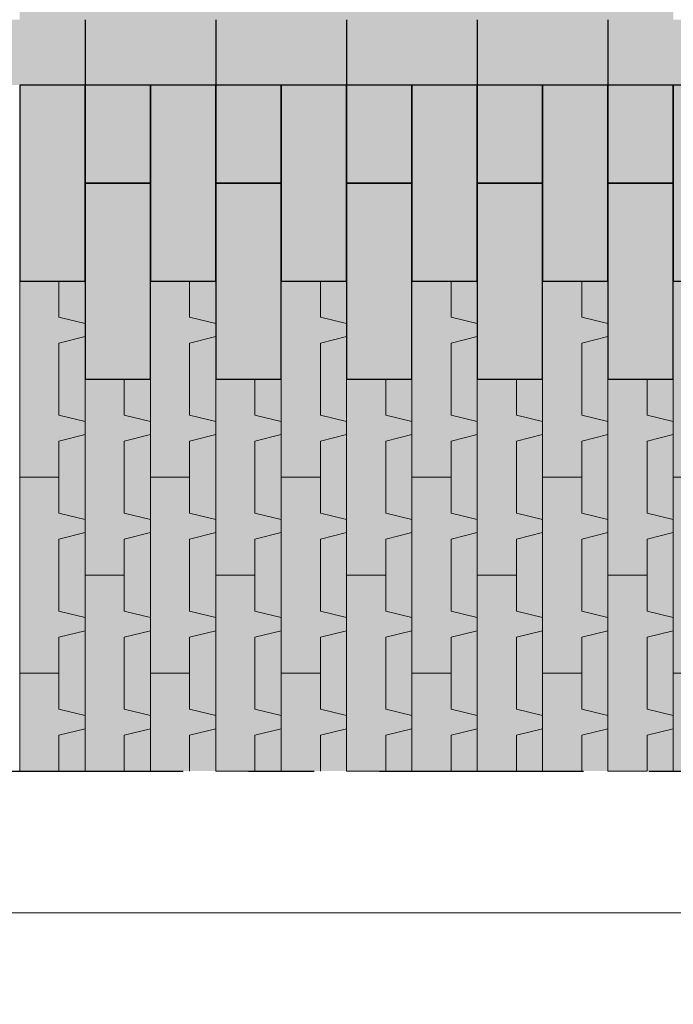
# Model space of a CAD drawing. Header units: metres. Extents: x 104013 to 108981, y 427946 to 428479.
# Tile 109 of 256: x 108739.38 to 108740.38, y 428274.96 to 428276.47. Entities that reach past the tile are written whole.
import ezdxf

# ---------------------------------------------------------------- set-up
doc = ezdxf.new("R2010")
doc.units = ezdxf.units.M
doc.linetypes.add('CENTER', pattern=[2, 1.25, -0.25, 0.25, -0.25])
doc.linetypes.add('XX-AFBREEK', pattern=[7, 4, -1, 1, -1])
doc.layers.get('DefPoints').update_dxf_attribs({"color": 211, "lineweight": 18})
doc.layers.add('N-WE-GR-GRAS_GAZON-V', color=7, linetype='Continuous', lineweight=18, true_color=0xdbffb8)
for name, color, linetype, lineweight in [('N-WE-VH-KANTVERHARDING-M', 7, 'Continuous', 18), ('N-WE-VH-VERHARDING-GD', 7, 'Continuous', 25), ('N-WE-VH-VERHARDING_GRASBETONSTEEN-AD-50', 72, 'Continuous', 18), ('X-XX-AL-AFBREEKLIJN-GD', 7, 'XX-AFBREEK', 25)]:
    doc.layers.add(name, color=color, linetype=linetype, lineweight=lineweight)
doc.layers.add('N-WE-VH-VERHARDING-AP_VOETPAD', color=7, linetype='Continuous', true_color=0xdbdbdb)
doc.styles.add('NLCS-ISO-M50-T25', font='NLCS-ISO.ttf', dxfattribs={"height": 0.125})
doc.dimstyles.new('NLCS-M50-T25-PIJL_l2_h1', dxfattribs={"dimscale": 0.05, "dimtxt": 2.5, "dimasz": 2.5, "dimexe": 2, "dimexo": 2, "dimgap": 0.7, "dimtad": 1, "dimzin": 0, "dimdsep": 46, "dimtxsty": 'NLCS-ISO-M50-T25', "dimcen": 2.5, "dimdle": 2, "dimclrd": 256, "dimclre": 256, "dimclrt": 256, "dimadec": 1, "dimazin": 0, "dimtfac": 1, "dimtofl": 0, "dimtmove": 1, "dimatfit": 0, "dimfxl": 2, "dimfxlon": 1, "dimtfillclr": 256, "dimtolj": 1, "dimtzin": 0, "dimlwd": 18, "dimlwe": 18, "dimarcsym": 0})

# ---------------------------------------------------------------- blocks, each defined once
blk = doc.blocks.new('*D908')
at = {"layer": 'DefPoints', "color": 0, "transparency": 16777216}
for p in [(108742.8798, 428275.7522), (108738.18, 428275.6283), (108742.8798, 428274.5163)]:
    blk.add_point(p, dxfattribs=at)
at = {"layer": 'N-WE-VH-KANTVERHARDING-M', "lineweight": 18, "transparency": 16777216}
for p, q in [((108738.18, 428274.6163), (108738.18, 428274.4163)), ((108742.8798, 428274.6163), (108742.8798, 428274.4163)), ((108738.305, 428274.5163), (108742.7548, 428274.5163))]:
    blk.add_line(p, q, dxfattribs=at)
at = {"layer": 'N-WE-VH-KANTVERHARDING-M', "transparency": 16777216}
for points in [[(108738.305, 428274.5371), (108738.305, 428274.4954), (108738.18, 428274.5163)], [(108742.7548, 428274.5371), (108742.7548, 428274.4954), (108742.8798, 428274.5163)]]:
    blk.add_solid(points, dxfattribs=at)
at = {"layer": 'N-WE-VH-KANTVERHARDING-M', "transparency": 16777216, "insert": (108740.5299, 428274.6138), "char_height": 0.125, "attachment_point": 5, "style": 'NLCS-ISO-M50-T25'}
blk.add_mtext('\\A1;4.70', dxfattribs=at)
blk = doc.blocks.new('*D912')
at = {"layer": 'DefPoints', "color": 0, "transparency": 16777216}
for p in [(108743.6286, 428275.6965), (108738.18, 428275.1465), (108743.6286, 428273.9344)]:
    blk.add_point(p, dxfattribs=at)
at = {"layer": 'N-WE-VH-KANTVERHARDING-M', "lineweight": 18, "transparency": 16777216}
for p, q in [((108738.18, 428274.0344), (108738.18, 428273.8344)), ((108743.6286, 428274.0344), (108743.6286, 428273.8344)), ((108738.305, 428273.9344), (108743.5036, 428273.9344))]:
    blk.add_line(p, q, dxfattribs=at)
at = {"layer": 'N-WE-VH-KANTVERHARDING-M', "transparency": 16777216}
for points in [[(108738.305, 428273.9552), (108738.305, 428273.9136), (108738.18, 428273.9344)], [(108743.5036, 428273.9552), (108743.5036, 428273.9136), (108743.6286, 428273.9344)]]:
    blk.add_solid(points, dxfattribs=at)
at = {"layer": 'N-WE-VH-KANTVERHARDING-M', "transparency": 16777216, "insert": (108740.9043, 428274.0319), "char_height": 0.125, "attachment_point": 5, "style": 'NLCS-ISO-M50-T25'}
blk.add_mtext('\\A1;5.45', dxfattribs=at)
blk = doc.blocks.new('*D902')
at = {"layer": 'DefPoints', "color": 0, "transparency": 16777216}
for p in [(108738.48, 428275.8731), (108742.8798, 428275.7471), (108742.8798, 428275.1037)]:
    blk.add_point(p, dxfattribs=at)
at = {"layer": 'N-WE-VH-KANTVERHARDING-M', "lineweight": 18, "transparency": 16777216}
for p, q in [((108738.48, 428275.2037), (108738.48, 428275.0037)), ((108742.8798, 428275.2037), (108742.8798, 428275.0037)), ((108738.605, 428275.1037), (108742.7548, 428275.1037))]:
    blk.add_line(p, q, dxfattribs=at)
at = {"layer": 'N-WE-VH-KANTVERHARDING-M', "transparency": 16777216}
for points in [[(108738.605, 428275.1245), (108738.605, 428275.0829), (108738.48, 428275.1037)], [(108742.7548, 428275.1245), (108742.7548, 428275.0829), (108742.8798, 428275.1037)]]:
    blk.add_solid(points, dxfattribs=at)
at = {"layer": 'N-WE-VH-KANTVERHARDING-M', "transparency": 16777216, "insert": (108740.6799, 428275.2012), "char_height": 0.125, "attachment_point": 5, "style": 'NLCS-ISO-M50-T25'}
blk.add_mtext('\\A1;4.40', dxfattribs=at)
blk = doc.blocks.new('*D897')
at = {"layer": 'DefPoints', "color": 0, "transparency": 16777216}
for p in [(108726.7306, 428275.5388), (108743.6294, 428275.5388), (108743.6294, 428273.4424)]:
    blk.add_point(p, dxfattribs=at)
at = {"layer": 'N-WE-VH-KANTVERHARDING-M', "lineweight": 18, "transparency": 16777216}
for p, q in [((108726.7306, 428273.5424), (108726.7306, 428273.3424)), ((108743.6294, 428273.5424), (108743.6294, 428273.3424)), ((108726.8556, 428273.4424), (108743.5044, 428273.4424))]:
    blk.add_line(p, q, dxfattribs=at)
at = {"layer": 'N-WE-VH-KANTVERHARDING-M', "transparency": 16777216}
for points in [[(108726.8556, 428273.4632), (108726.8556, 428273.4216), (108726.7306, 428273.4424)], [(108743.5044, 428273.4632), (108743.5044, 428273.4216), (108743.6294, 428273.4424)]]:
    blk.add_solid(points, dxfattribs=at)
at = {"layer": 'N-WE-VH-KANTVERHARDING-M', "transparency": 16777216, "insert": (108735.18, 428273.5399), "char_height": 0.125, "attachment_point": 5, "style": 'NLCS-ISO-M50-T25'}
blk.add_mtext('\\A1;16.90', dxfattribs=at)

msp = doc.modelspace()

# ---------------------------------------------------------------- hatches: boundary and pattern name
at = {"layer": 'N-WE-GR-GRAS_GAZON-V'}
h = msp.add_hatch(color=256, dxfattribs=at)
h.dxf.hatch_style = 1
h.paths.add_polyline_path([(108739.481, 428276.0707), (108739.441, 428276.0707), (108739.441, 428276.0157), (108739.481, 428276.0057)])
h.paths.add_polyline_path([(108739.481, 428275.9207), (108739.481, 428275.9857), (108739.441, 428275.9757), (108739.441, 428275.8657), (108739.481, 428275.8557)])
h.paths.add_polyline_path([(108739.481, 428275.8357), (108739.441, 428275.8257), (108739.441, 428275.7707), (108739.441, 428275.7157), (108739.481, 428275.7057)])
h.paths.add_polyline_path([(108739.481, 428275.6207), (108739.481, 428275.6857), (108739.441, 428275.6757), (108739.441, 428275.5657), (108739.481, 428275.5557)])
h.paths.add_polyline_path([(108739.481, 428275.5357), (108739.441, 428275.5257), (108739.441, 428275.4707), (108739.441, 428275.4157), (108739.481, 428275.4057)])
h.paths.add_polyline_path([(108739.481, 428275.3857), (108739.441, 428275.3757), (108739.441, 428275.3207), (108739.481, 428275.3207)])
h.paths.add_polyline_path([(108739.581, 428275.3857), (108739.541, 428275.3757), (108739.541, 428275.3207), (108739.581, 428275.3207)])
h.paths.add_polyline_path([(108739.581, 428275.4707), (108739.581, 428275.5357), (108739.541, 428275.5257), (108739.541, 428275.4157), (108739.581, 428275.4057)])
h.paths.add_polyline_path([(108739.581, 428275.6857), (108739.541, 428275.6757), (108739.541, 428275.6207), (108739.541, 428275.5657), (108739.581, 428275.5557)])
h.paths.add_polyline_path([(108739.581, 428275.7707), (108739.581, 428275.8357), (108739.541, 428275.8257), (108739.541, 428275.7157), (108739.581, 428275.7057)])
h.paths.add_polyline_path([(108739.581, 428275.9207), (108739.541, 428275.9207), (108739.541, 428275.8657), (108739.581, 428275.8557)])
h = msp.add_hatch(color=256, dxfattribs=at)
h.dxf.hatch_style = 1
h.paths.add_polyline_path([(108739.681, 428276.0707), (108739.641, 428276.0707), (108739.641, 428276.0157), (108739.681, 428276.0057)])
h.paths.add_polyline_path([(108739.681, 428275.9207), (108739.681, 428275.9857), (108739.641, 428275.9757), (108739.641, 428275.8657), (108739.681, 428275.8557)])
h.paths.add_polyline_path([(108739.681, 428275.8357), (108739.641, 428275.8257), (108739.641, 428275.7707), (108739.641, 428275.7157), (108739.681, 428275.7057)])
h.paths.add_polyline_path([(108739.681, 428275.6207), (108739.681, 428275.6857), (108739.641, 428275.6757), (108739.641, 428275.5657), (108739.681, 428275.5557)])
h.paths.add_polyline_path([(108739.681, 428275.5357), (108739.641, 428275.5257), (108739.641, 428275.4707), (108739.641, 428275.4157), (108739.681, 428275.4057)])
h.paths.add_polyline_path([(108739.681, 428275.3857), (108739.641, 428275.3757), (108739.641, 428275.3207), (108739.681, 428275.3207)])
h.paths.add_polyline_path([(108739.781, 428275.3857), (108739.741, 428275.3757), (108739.741, 428275.3207), (108739.781, 428275.3207)])
h.paths.add_polyline_path([(108739.781, 428275.4707), (108739.781, 428275.5357), (108739.741, 428275.5257), (108739.741, 428275.4157), (108739.781, 428275.4057)])
h.paths.add_polyline_path([(108739.781, 428275.6857), (108739.741, 428275.6757), (108739.741, 428275.6207), (108739.741, 428275.5657), (108739.781, 428275.5557)])
h.paths.add_polyline_path([(108739.781, 428275.7707), (108739.781, 428275.8357), (108739.741, 428275.8257), (108739.741, 428275.7157), (108739.781, 428275.7057)])
h.paths.add_polyline_path([(108739.781, 428275.9207), (108739.741, 428275.9207), (108739.741, 428275.8657), (108739.781, 428275.8557)])
h = msp.add_hatch(color=256, dxfattribs=at)
h.dxf.hatch_style = 1
h.paths.add_polyline_path([(108739.881, 428276.0707), (108739.841, 428276.0707), (108739.841, 428276.0157), (108739.881, 428276.0057)])
h.paths.add_polyline_path([(108739.881, 428275.9207), (108739.881, 428275.9857), (108739.841, 428275.9757), (108739.841, 428275.8657), (108739.881, 428275.8557)])
h.paths.add_polyline_path([(108739.881, 428275.8357), (108739.841, 428275.8257), (108739.841, 428275.7707), (108739.841, 428275.7157), (108739.881, 428275.7057)])
h.paths.add_polyline_path([(108739.881, 428275.6207), (108739.881, 428275.6857), (108739.841, 428275.6757), (108739.841, 428275.5657), (108739.881, 428275.5557)])
h.paths.add_polyline_path([(108739.881, 428275.5357), (108739.841, 428275.5257), (108739.841, 428275.4707), (108739.841, 428275.4157), (108739.881, 428275.4057)])
h.paths.add_polyline_path([(108739.881, 428275.3857), (108739.841, 428275.3757), (108739.841, 428275.3207), (108739.881, 428275.3207)])
h.paths.add_polyline_path([(108739.981, 428275.3857), (108739.941, 428275.3757), (108739.941, 428275.3207), (108739.981, 428275.3207)])
h.paths.add_polyline_path([(108739.981, 428275.4707), (108739.981, 428275.5357), (108739.941, 428275.5257), (108739.941, 428275.4157), (108739.981, 428275.4057)])
h.paths.add_polyline_path([(108739.981, 428275.6857), (108739.941, 428275.6757), (108739.941, 428275.6207), (108739.941, 428275.5657), (108739.981, 428275.5557)])
h.paths.add_polyline_path([(108739.981, 428275.7707), (108739.981, 428275.8357), (108739.941, 428275.8257), (108739.941, 428275.7157), (108739.981, 428275.7057)])
h.paths.add_polyline_path([(108739.981, 428275.9207), (108739.941, 428275.9207), (108739.941, 428275.8657), (108739.981, 428275.8557)])
h = msp.add_hatch(color=256, dxfattribs=at)
h.dxf.hatch_style = 1
h.paths.add_polyline_path([(108740.081, 428276.0707), (108740.041, 428276.0707), (108740.041, 428276.0157), (108740.081, 428276.0057)])
h.paths.add_polyline_path([(108740.081, 428275.9207), (108740.081, 428275.9857), (108740.041, 428275.9757), (108740.041, 428275.8657), (108740.081, 428275.8557)])
h.paths.add_polyline_path([(108740.081, 428275.8357), (108740.041, 428275.8257), (108740.041, 428275.7707), (108740.041, 428275.7157), (108740.081, 428275.7057)])
h.paths.add_polyline_path([(108740.081, 428275.6207), (108740.081, 428275.6857), (108740.041, 428275.6757), (108740.041, 428275.5657), (108740.081, 428275.5557)])
h.paths.add_polyline_path([(108740.081, 428275.5357), (108740.041, 428275.5257), (108740.041, 428275.4707), (108740.041, 428275.4157), (108740.081, 428275.4057)])
h.paths.add_polyline_path([(108740.081, 428275.3857), (108740.041, 428275.3757), (108740.041, 428275.3207), (108740.081, 428275.3207)])
h.paths.add_polyline_path([(108740.181, 428275.3857), (108740.141, 428275.3757), (108740.141, 428275.3207), (108740.181, 428275.3207)])
h.paths.add_polyline_path([(108740.181, 428275.4707), (108740.181, 428275.5357), (108740.141, 428275.5257), (108740.141, 428275.4157), (108740.181, 428275.4057)])
h.paths.add_polyline_path([(108740.181, 428275.6857), (108740.141, 428275.6757), (108740.141, 428275.6207), (108740.141, 428275.5657), (108740.181, 428275.5557)])
h.paths.add_polyline_path([(108740.181, 428275.7707), (108740.181, 428275.8357), (108740.141, 428275.8257), (108740.141, 428275.7157), (108740.181, 428275.7057)])
h.paths.add_polyline_path([(108740.181, 428275.9207), (108740.141, 428275.9207), (108740.141, 428275.8657), (108740.181, 428275.8557)])
h = msp.add_hatch(color=256, dxfattribs=at)
h.dxf.hatch_style = 1
h.paths.add_polyline_path([(108740.281, 428276.0707), (108740.241, 428276.0707), (108740.241, 428276.0157), (108740.281, 428276.0057)])
h.paths.add_polyline_path([(108740.281, 428275.9207), (108740.281, 428275.9857), (108740.241, 428275.9757), (108740.241, 428275.8657), (108740.281, 428275.8557)])
h.paths.add_polyline_path([(108740.281, 428275.8357), (108740.241, 428275.8257), (108740.241, 428275.7707), (108740.241, 428275.7157), (108740.281, 428275.7057)])
h.paths.add_polyline_path([(108740.281, 428275.6207), (108740.281, 428275.6857), (108740.241, 428275.6757), (108740.241, 428275.5657), (108740.281, 428275.5557)])
h.paths.add_polyline_path([(108740.281, 428275.5357), (108740.241, 428275.5257), (108740.241, 428275.4707), (108740.241, 428275.4157), (108740.281, 428275.4057)])
h.paths.add_polyline_path([(108740.281, 428275.3857), (108740.241, 428275.3757), (108740.241, 428275.3207), (108740.281, 428275.3207)])
h.paths.add_polyline_path([(108740.381, 428275.3857), (108740.341, 428275.3757), (108740.341, 428275.3207), (108740.381, 428275.3207)])
h.paths.add_polyline_path([(108740.381, 428275.4707), (108740.381, 428275.5357), (108740.341, 428275.5257), (108740.341, 428275.4157), (108740.381, 428275.4057)])
h.paths.add_polyline_path([(108740.381, 428275.6857), (108740.341, 428275.6757), (108740.341, 428275.6207), (108740.341, 428275.5657), (108740.381, 428275.5557)])
h.paths.add_polyline_path([(108740.381, 428275.7707), (108740.381, 428275.8357), (108740.341, 428275.8257), (108740.341, 428275.7157), (108740.381, 428275.7057)])
h.paths.add_polyline_path([(108740.381, 428275.9207), (108740.341, 428275.9207), (108740.341, 428275.8657), (108740.381, 428275.8557)])
at = {"layer": 'N-WE-VH-VERHARDING-AP_VOETPAD'}
h = msp.add_hatch(color=256, dxfattribs=at)
h.paths.add_polyline_path([(108739.481, 428276.7707), (108739.381, 428276.7707), (108739.381, 428276.4707), (108739.481, 428276.4707)])
h.paths.add_polyline_path([(108739.581, 428276.9207), (108739.481, 428276.9207), (108739.481, 428276.6207), (108739.581, 428276.6207)])
h.paths.add_polyline_path([(108739.581, 428276.6207), (108739.481, 428276.6207), (108739.481, 428276.4707), (108739.581, 428276.4707)])
h = msp.add_hatch(color=256, dxfattribs=at)
h.paths.add_polyline_path([(108739.681, 428276.7707), (108739.581, 428276.7707), (108739.581, 428276.4707), (108739.681, 428276.4707)])
h.paths.add_polyline_path([(108739.781, 428276.9207), (108739.681, 428276.9207), (108739.681, 428276.6207), (108739.781, 428276.6207)])
h.paths.add_polyline_path([(108739.781, 428276.6207), (108739.681, 428276.6207), (108739.681, 428276.4707), (108739.781, 428276.4707)])
h = msp.add_hatch(color=256, dxfattribs=at)
h.paths.add_polyline_path([(108739.881, 428276.7707), (108739.781, 428276.7707), (108739.781, 428276.4707), (108739.881, 428276.4707)])
h.paths.add_polyline_path([(108739.981, 428276.9207), (108739.881, 428276.9207), (108739.881, 428276.6207), (108739.981, 428276.6207)])
h.paths.add_polyline_path([(108739.981, 428276.6207), (108739.881, 428276.6207), (108739.881, 428276.4707), (108739.981, 428276.4707)])
h = msp.add_hatch(color=256, dxfattribs=at)
h.paths.add_polyline_path([(108740.081, 428276.7707), (108739.981, 428276.7707), (108739.981, 428276.4707), (108740.081, 428276.4707)])
h.paths.add_polyline_path([(108740.181, 428276.9207), (108740.081, 428276.9207), (108740.081, 428276.6207), (108740.181, 428276.6207)])
h.paths.add_polyline_path([(108740.181, 428276.6207), (108740.081, 428276.6207), (108740.081, 428276.4707), (108740.181, 428276.4707)])
h = msp.add_hatch(color=256, dxfattribs=at)
h.paths.add_polyline_path([(108740.281, 428276.7707), (108740.181, 428276.7707), (108740.181, 428276.4707), (108740.281, 428276.4707)])
h.paths.add_polyline_path([(108740.381, 428276.9207), (108740.281, 428276.9207), (108740.281, 428276.6207), (108740.381, 428276.6207)])
h.paths.add_polyline_path([(108740.381, 428276.6207), (108740.281, 428276.6207), (108740.281, 428276.4707), (108740.381, 428276.4707)])
at = {"layer": 'N-WE-VH-VERHARDING-AP_VOETPAD', "true_color": 0xffffff}
h = msp.add_hatch(color=7, dxfattribs=at)
h.dxf.hatch_style = 1
h.paths.add_polyline_path([(108739.481, 428276.4707), (108739.281, 428276.4707), (108739.281, 428276.3707), (108739.481, 428276.3707)])
at = {"layer": 'N-WE-VH-VERHARDING-AP_VOETPAD'}
h = msp.add_hatch(color=256, dxfattribs=at)
h.dxf.hatch_style = 1
h.paths.add_polyline_path([(108739.681, 428276.4707), (108739.481, 428276.4707), (108739.481, 428276.3707), (108739.681, 428276.3707)])
at = {"layer": 'N-WE-VH-VERHARDING-AP_VOETPAD', "true_color": 0xffffff}
h = msp.add_hatch(color=7, dxfattribs=at)
h.dxf.hatch_style = 1
h.paths.add_polyline_path([(108739.881, 428276.4707), (108739.681, 428276.4707), (108739.681, 428276.3707), (108739.881, 428276.3707)])
at = {"layer": 'N-WE-VH-VERHARDING-AP_VOETPAD'}
h = msp.add_hatch(color=256, dxfattribs=at)
h.dxf.hatch_style = 1
h.paths.add_polyline_path([(108740.081, 428276.4707), (108739.881, 428276.4707), (108739.881, 428276.3707), (108740.081, 428276.3707)])
at = {"layer": 'N-WE-VH-VERHARDING-AP_VOETPAD', "true_color": 0xffffff}
h = msp.add_hatch(color=7, dxfattribs=at)
h.dxf.hatch_style = 1
h.paths.add_polyline_path([(108740.281, 428276.4707), (108740.081, 428276.4707), (108740.081, 428276.3707), (108740.281, 428276.3707)])
at = {"layer": 'N-WE-VH-VERHARDING-AP_VOETPAD'}
h = msp.add_hatch(color=256, dxfattribs=at)
h.dxf.hatch_style = 1
h.paths.add_polyline_path([(108740.481, 428276.4707), (108740.281, 428276.4707), (108740.281, 428276.3707), (108740.481, 428276.3707)])
h = msp.add_hatch(color=256, dxfattribs=at)
h.paths.add_polyline_path([(108739.481, 428276.3707), (108739.381, 428276.3707), (108739.381, 428276.0707), (108739.481, 428276.0707)])
h.paths.add_polyline_path([(108739.581, 428276.3707), (108739.481, 428276.3707), (108739.481, 428276.2207), (108739.581, 428276.2207)])
h.paths.add_polyline_path([(108739.581, 428276.2207), (108739.481, 428276.2207), (108739.481, 428276.0707), (108739.481, 428275.9207), (108739.581, 428275.9207)])
h.paths.add_polyline_path([(108739.441, 428275.9757), (108739.481, 428275.9857), (108739.481, 428276.0057), (108739.441, 428276.0157), (108739.441, 428276.0707), (108739.381, 428276.0707), (108739.381, 428275.7707), (108739.441, 428275.7707), (108739.441, 428275.8257), (108739.481, 428275.8357), (108739.481, 428275.8557), (108739.441, 428275.8657)])
h.paths.add_polyline_path([(108739.541, 428275.8257), (108739.581, 428275.8357), (108739.581, 428275.8557), (108739.541, 428275.8657), (108739.541, 428275.9207), (108739.481, 428275.9207), (108739.481, 428275.6207), (108739.541, 428275.6207), (108739.541, 428275.6757), (108739.581, 428275.6857), (108739.581, 428275.7057), (108739.541, 428275.7157)])
h.paths.add_polyline_path([(108739.441, 428275.6757), (108739.481, 428275.6857), (108739.481, 428275.7057), (108739.441, 428275.7157), (108739.441, 428275.7707), (108739.381, 428275.7707), (108739.381, 428275.4707), (108739.441, 428275.4707), (108739.441, 428275.5257), (108739.481, 428275.5357), (108739.481, 428275.5557), (108739.441, 428275.5657)])
h.paths.add_polyline_path([(108739.541, 428275.5257), (108739.581, 428275.5357), (108739.581, 428275.5557), (108739.541, 428275.5657), (108739.541, 428275.6207), (108739.481, 428275.6207), (108739.481, 428275.3207), (108739.541, 428275.3207), (108739.541, 428275.3757), (108739.581, 428275.3857), (108739.581, 428275.4057), (108739.541, 428275.4157)])
h.paths.add_polyline_path([(108739.441, 428275.3757), (108739.481, 428275.3857), (108739.481, 428275.4057), (108739.441, 428275.4157), (108739.441, 428275.4707), (108739.381, 428275.4707), (108739.381, 428275.3207), (108739.441, 428275.3207)])
h = msp.add_hatch(color=256, dxfattribs=at)
h.paths.add_polyline_path([(108739.681, 428276.3707), (108739.581, 428276.3707), (108739.581, 428276.0707), (108739.681, 428276.0707)])
h.paths.add_polyline_path([(108739.781, 428276.3707), (108739.681, 428276.3707), (108739.681, 428276.2207), (108739.781, 428276.2207)])
h.paths.add_polyline_path([(108739.781, 428276.2207), (108739.681, 428276.2207), (108739.681, 428276.0707), (108739.681, 428275.9207), (108739.781, 428275.9207)])
h.paths.add_polyline_path([(108739.641, 428275.9757), (108739.681, 428275.9857), (108739.681, 428276.0057), (108739.641, 428276.0157), (108739.641, 428276.0707), (108739.581, 428276.0707), (108739.581, 428275.7707), (108739.641, 428275.7707), (108739.641, 428275.8257), (108739.681, 428275.8357), (108739.681, 428275.8557), (108739.641, 428275.8657)])
h.paths.add_polyline_path([(108739.741, 428275.8257), (108739.781, 428275.8357), (108739.781, 428275.8557), (108739.741, 428275.8657), (108739.741, 428275.9207), (108739.681, 428275.9207), (108739.681, 428275.6207), (108739.741, 428275.6207), (108739.741, 428275.6757), (108739.781, 428275.6857), (108739.781, 428275.7057), (108739.741, 428275.7157)])
h.paths.add_polyline_path([(108739.641, 428275.6757), (108739.681, 428275.6857), (108739.681, 428275.7057), (108739.641, 428275.7157), (108739.641, 428275.7707), (108739.581, 428275.7707), (108739.581, 428275.4707), (108739.641, 428275.4707), (108739.641, 428275.5257), (108739.681, 428275.5357), (108739.681, 428275.5557), (108739.641, 428275.5657)])
h.paths.add_polyline_path([(108739.741, 428275.5257), (108739.781, 428275.5357), (108739.781, 428275.5557), (108739.741, 428275.5657), (108739.741, 428275.6207), (108739.681, 428275.6207), (108739.681, 428275.3207), (108739.741, 428275.3207), (108739.741, 428275.3757), (108739.781, 428275.3857), (108739.781, 428275.4057), (108739.741, 428275.4157)])
h.paths.add_polyline_path([(108739.641, 428275.3757), (108739.681, 428275.3857), (108739.681, 428275.4057), (108739.641, 428275.4157), (108739.641, 428275.4707), (108739.581, 428275.4707), (108739.581, 428275.3207), (108739.641, 428275.3207)])
h = msp.add_hatch(color=256, dxfattribs=at)
h.paths.add_polyline_path([(108739.881, 428276.3707), (108739.781, 428276.3707), (108739.781, 428276.0707), (108739.881, 428276.0707)])
h.paths.add_polyline_path([(108739.981, 428276.3707), (108739.881, 428276.3707), (108739.881, 428276.2207), (108739.981, 428276.2207)])
h.paths.add_polyline_path([(108739.981, 428276.2207), (108739.881, 428276.2207), (108739.881, 428276.0707), (108739.881, 428275.9207), (108739.981, 428275.9207)])
h.paths.add_polyline_path([(108739.841, 428275.9757), (108739.881, 428275.9857), (108739.881, 428276.0057), (108739.841, 428276.0157), (108739.841, 428276.0707), (108739.781, 428276.0707), (108739.781, 428275.7707), (108739.841, 428275.7707), (108739.841, 428275.8257), (108739.881, 428275.8357), (108739.881, 428275.8557), (108739.841, 428275.8657)])
h.paths.add_polyline_path([(108739.941, 428275.8257), (108739.981, 428275.8357), (108739.981, 428275.8557), (108739.941, 428275.8657), (108739.941, 428275.9207), (108739.881, 428275.9207), (108739.881, 428275.6207), (108739.941, 428275.6207), (108739.941, 428275.6757), (108739.981, 428275.6857), (108739.981, 428275.7057), (108739.941, 428275.7157)])
h.paths.add_polyline_path([(108739.841, 428275.6757), (108739.881, 428275.6857), (108739.881, 428275.7057), (108739.841, 428275.7157), (108739.841, 428275.7707), (108739.781, 428275.7707), (108739.781, 428275.4707), (108739.841, 428275.4707), (108739.841, 428275.5257), (108739.881, 428275.5357), (108739.881, 428275.5557), (108739.841, 428275.5657)])
h.paths.add_polyline_path([(108739.941, 428275.5257), (108739.981, 428275.5357), (108739.981, 428275.5557), (108739.941, 428275.5657), (108739.941, 428275.6207), (108739.881, 428275.6207), (108739.881, 428275.3207), (108739.941, 428275.3207), (108739.941, 428275.3757), (108739.981, 428275.3857), (108739.981, 428275.4057), (108739.941, 428275.4157)])
h.paths.add_polyline_path([(108739.841, 428275.3757), (108739.881, 428275.3857), (108739.881, 428275.4057), (108739.841, 428275.4157), (108739.841, 428275.4707), (108739.781, 428275.4707), (108739.781, 428275.3207), (108739.841, 428275.3207)])
h = msp.add_hatch(color=256, dxfattribs=at)
h.paths.add_polyline_path([(108740.081, 428276.3707), (108739.981, 428276.3707), (108739.981, 428276.0707), (108740.081, 428276.0707)])
h.paths.add_polyline_path([(108740.181, 428276.3707), (108740.081, 428276.3707), (108740.081, 428276.2207), (108740.181, 428276.2207)])
h.paths.add_polyline_path([(108740.181, 428276.2207), (108740.081, 428276.2207), (108740.081, 428276.0707), (108740.081, 428275.9207), (108740.181, 428275.9207)])
h.paths.add_polyline_path([(108740.041, 428275.9757), (108740.081, 428275.9857), (108740.081, 428276.0057), (108740.041, 428276.0157), (108740.041, 428276.0707), (108739.981, 428276.0707), (108739.981, 428275.7707), (108740.041, 428275.7707), (108740.041, 428275.8257), (108740.081, 428275.8357), (108740.081, 428275.8557), (108740.041, 428275.8657)])
h.paths.add_polyline_path([(108740.141, 428275.8257), (108740.181, 428275.8357), (108740.181, 428275.8557), (108740.141, 428275.8657), (108740.141, 428275.9207), (108740.081, 428275.9207), (108740.081, 428275.6207), (108740.141, 428275.6207), (108740.141, 428275.6757), (108740.181, 428275.6857), (108740.181, 428275.7057), (108740.141, 428275.7157)])
h.paths.add_polyline_path([(108740.041, 428275.6757), (108740.081, 428275.6857), (108740.081, 428275.7057), (108740.041, 428275.7157), (108740.041, 428275.7707), (108739.981, 428275.7707), (108739.981, 428275.4707), (108740.041, 428275.4707), (108740.041, 428275.5257), (108740.081, 428275.5357), (108740.081, 428275.5557), (108740.041, 428275.5657)])
h.paths.add_polyline_path([(108740.141, 428275.5257), (108740.181, 428275.5357), (108740.181, 428275.5557), (108740.141, 428275.5657), (108740.141, 428275.6207), (108740.081, 428275.6207), (108740.081, 428275.3207), (108740.141, 428275.3207), (108740.141, 428275.3757), (108740.181, 428275.3857), (108740.181, 428275.4057), (108740.141, 428275.4157)])
h.paths.add_polyline_path([(108740.041, 428275.3757), (108740.081, 428275.3857), (108740.081, 428275.4057), (108740.041, 428275.4157), (108740.041, 428275.4707), (108739.981, 428275.4707), (108739.981, 428275.3207), (108740.041, 428275.3207)])
h = msp.add_hatch(color=256, dxfattribs=at)
h.paths.add_polyline_path([(108740.281, 428276.3707), (108740.181, 428276.3707), (108740.181, 428276.0707), (108740.281, 428276.0707)])
h.paths.add_polyline_path([(108740.381, 428276.3707), (108740.281, 428276.3707), (108740.281, 428276.2207), (108740.381, 428276.2207)])
h.paths.add_polyline_path([(108740.381, 428276.2207), (108740.281, 428276.2207), (108740.281, 428276.0707), (108740.281, 428275.9207), (108740.381, 428275.9207)])
h.paths.add_polyline_path([(108740.241, 428275.9757), (108740.281, 428275.9857), (108740.281, 428276.0057), (108740.241, 428276.0157), (108740.241, 428276.0707), (108740.181, 428276.0707), (108740.181, 428275.7707), (108740.241, 428275.7707), (108740.241, 428275.8257), (108740.281, 428275.8357), (108740.281, 428275.8557), (108740.241, 428275.8657)])
h.paths.add_polyline_path([(108740.341, 428275.8257), (108740.381, 428275.8357), (108740.381, 428275.8557), (108740.341, 428275.8657), (108740.341, 428275.9207), (108740.281, 428275.9207), (108740.281, 428275.6207), (108740.341, 428275.6207), (108740.341, 428275.6757), (108740.381, 428275.6857), (108740.381, 428275.7057), (108740.341, 428275.7157)])
h.paths.add_polyline_path([(108740.241, 428275.6757), (108740.281, 428275.6857), (108740.281, 428275.7057), (108740.241, 428275.7157), (108740.241, 428275.7707), (108740.181, 428275.7707), (108740.181, 428275.4707), (108740.241, 428275.4707), (108740.241, 428275.5257), (108740.281, 428275.5357), (108740.281, 428275.5557), (108740.241, 428275.5657)])
h.paths.add_polyline_path([(108740.341, 428275.5257), (108740.381, 428275.5357), (108740.381, 428275.5557), (108740.341, 428275.5657), (108740.341, 428275.6207), (108740.281, 428275.6207), (108740.281, 428275.3207), (108740.341, 428275.3207), (108740.341, 428275.3757), (108740.381, 428275.3857), (108740.381, 428275.4057), (108740.341, 428275.4157)])
h.paths.add_polyline_path([(108740.241, 428275.3757), (108740.281, 428275.3857), (108740.281, 428275.4057), (108740.241, 428275.4157), (108740.241, 428275.4707), (108740.181, 428275.4707), (108740.181, 428275.3207), (108740.241, 428275.3207)])
h = msp.add_hatch(color=256, dxfattribs=at)
h.paths.add_polyline_path([(108740.481, 428276.3707), (108740.381, 428276.3707), (108740.381, 428276.0707), (108740.481, 428276.0707)])
h.paths.add_polyline_path([(108740.581, 428276.3707), (108740.481, 428276.3707), (108740.481, 428276.2207), (108740.581, 428276.2207)])
h.paths.add_polyline_path([(108740.581, 428276.2207), (108740.481, 428276.2207), (108740.481, 428276.0707), (108740.481, 428275.9207), (108740.581, 428275.9207)])
h.paths.add_polyline_path([(108740.441, 428275.9757), (108740.481, 428275.9857), (108740.481, 428276.0057), (108740.441, 428276.0157), (108740.441, 428276.0707), (108740.381, 428276.0707), (108740.381, 428275.7707), (108740.441, 428275.7707), (108740.441, 428275.8257), (108740.481, 428275.8357), (108740.481, 428275.8557), (108740.441, 428275.8657)])
h.paths.add_polyline_path([(108740.541, 428275.8257), (108740.581, 428275.8357), (108740.581, 428275.8557), (108740.541, 428275.8657), (108740.541, 428275.9207), (108740.481, 428275.9207), (108740.481, 428275.6207), (108740.541, 428275.6207), (108740.541, 428275.6757), (108740.581, 428275.6857), (108740.581, 428275.7057), (108740.541, 428275.7157)])
h.paths.add_polyline_path([(108740.441, 428275.6757), (108740.481, 428275.6857), (108740.481, 428275.7057), (108740.441, 428275.7157), (108740.441, 428275.7707), (108740.381, 428275.7707), (108740.381, 428275.4707), (108740.441, 428275.4707), (108740.441, 428275.5257), (108740.481, 428275.5357), (108740.481, 428275.5557), (108740.441, 428275.5657)])
h.paths.add_polyline_path([(108740.541, 428275.5257), (108740.581, 428275.5357), (108740.581, 428275.5557), (108740.541, 428275.5657), (108740.541, 428275.6207), (108740.481, 428275.6207), (108740.481, 428275.3207), (108740.541, 428275.3207), (108740.541, 428275.3757), (108740.581, 428275.3857), (108740.581, 428275.4057), (108740.541, 428275.4157)])
h.paths.add_polyline_path([(108740.441, 428275.3757), (108740.481, 428275.3857), (108740.481, 428275.4057), (108740.441, 428275.4157), (108740.441, 428275.4707), (108740.381, 428275.4707), (108740.381, 428275.3207), (108740.441, 428275.3207)])

# ---------------------------------------------------------------- linework, layer by layer
at = {"layer": 'N-WE-VH-VERHARDING-GD'}
for points in [[(108739.481, 428276.4707), (108739.481, 428276.3707)], [(108739.681, 428276.4707), (108739.681, 428276.3707)], [(108739.881, 428276.4707), (108739.881, 428276.3707)], [(108740.081, 428276.4707), (108740.081, 428276.3707)], [(108740.281, 428276.4707), (108740.281, 428276.3707)]]:
    msp.add_lwpolyline(points, dxfattribs=at)
for points in [[(108739.381, 428276.0707), (108739.481, 428276.0707), (108739.481, 428276.3707), (108739.381, 428276.3707)], [(108739.481, 428276.2207), (108739.581, 428276.2207), (108739.581, 428276.3707), (108739.481, 428276.3707)], [(108739.581, 428276.0707), (108739.681, 428276.0707), (108739.681, 428276.3707), (108739.581, 428276.3707)], [(108739.681, 428276.2207), (108739.781, 428276.2207), (108739.781, 428276.3707), (108739.681, 428276.3707)], [(108739.781, 428276.0707), (108739.881, 428276.0707), (108739.881, 428276.3707), (108739.781, 428276.3707)], [(108739.881, 428276.2207), (108739.981, 428276.2207), (108739.981, 428276.3707), (108739.881, 428276.3707)], [(108739.981, 428276.0707), (108740.081, 428276.0707), (108740.081, 428276.3707), (108739.981, 428276.3707)], [(108740.081, 428276.2207), (108740.181, 428276.2207), (108740.181, 428276.3707), (108740.081, 428276.3707)], [(108740.181, 428276.0707), (108740.281, 428276.0707), (108740.281, 428276.3707), (108740.181, 428276.3707)], [(108740.281, 428276.2207), (108740.381, 428276.2207), (108740.381, 428276.3707), (108740.281, 428276.3707)], [(108740.381, 428276.0707), (108740.481, 428276.0707), (108740.481, 428276.3707), (108740.381, 428276.3707)], [(108739.481, 428275.9207), (108739.581, 428275.9207), (108739.581, 428276.2207), (108739.481, 428276.2207)], [(108739.681, 428275.9207), (108739.781, 428275.9207), (108739.781, 428276.2207), (108739.681, 428276.2207)], [(108739.881, 428275.9207), (108739.981, 428275.9207), (108739.981, 428276.2207), (108739.881, 428276.2207)], [(108740.081, 428275.9207), (108740.181, 428275.9207), (108740.181, 428276.2207), (108740.081, 428276.2207)], [(108740.281, 428275.9207), (108740.381, 428275.9207), (108740.381, 428276.2207), (108740.281, 428276.2207)]]:
    msp.add_lwpolyline(points, close=True, dxfattribs=at)
at = {"layer": 'N-WE-VH-VERHARDING_GRASBETONSTEEN-AD-50'}
for points in [[(108739.441, 428275.9757), (108739.481, 428275.9857), (108739.481, 428276.0057), (108739.481, 428276.0057), (108739.441, 428276.0157), (108739.441, 428276.0707), (108739.381, 428276.0707), (108739.381, 428275.7707), (108739.441, 428275.7707), (108739.441, 428275.8257), (108739.481, 428275.8357), (108739.481, 428275.8357), (108739.481, 428275.8557), (108739.441, 428275.8657)], [(108739.641, 428275.9757), (108739.681, 428275.9857), (108739.681, 428276.0057), (108739.681, 428276.0057), (108739.641, 428276.0157), (108739.641, 428276.0707), (108739.581, 428276.0707), (108739.581, 428275.7707), (108739.641, 428275.7707), (108739.641, 428275.8257), (108739.681, 428275.8357), (108739.681, 428275.8357), (108739.681, 428275.8557), (108739.641, 428275.8657)], [(108739.841, 428275.9757), (108739.881, 428275.9857), (108739.881, 428276.0057), (108739.881, 428276.0057), (108739.841, 428276.0157), (108739.841, 428276.0707), (108739.781, 428276.0707), (108739.781, 428275.7707), (108739.841, 428275.7707), (108739.841, 428275.8257), (108739.881, 428275.8357), (108739.881, 428275.8357), (108739.881, 428275.8557), (108739.841, 428275.8657)], [(108740.041, 428275.9757), (108740.081, 428275.9857), (108740.081, 428276.0057), (108740.081, 428276.0057), (108740.041, 428276.0157), (108740.041, 428276.0707), (108739.981, 428276.0707), (108739.981, 428275.7707), (108740.041, 428275.7707), (108740.041, 428275.8257), (108740.081, 428275.8357), (108740.081, 428275.8357), (108740.081, 428275.8557), (108740.041, 428275.8657)], [(108740.241, 428275.9757), (108740.281, 428275.9857), (108740.281, 428276.0057), (108740.281, 428276.0057), (108740.241, 428276.0157), (108740.241, 428276.0707), (108740.181, 428276.0707), (108740.181, 428275.7707), (108740.241, 428275.7707), (108740.241, 428275.8257), (108740.281, 428275.8357), (108740.281, 428275.8357), (108740.281, 428275.8557), (108740.241, 428275.8657)], [(108740.441, 428275.9757), (108740.481, 428275.9857), (108740.481, 428276.0057), (108740.481, 428276.0057), (108740.441, 428276.0157), (108740.441, 428276.0707), (108740.381, 428276.0707), (108740.381, 428275.7707), (108740.441, 428275.7707), (108740.441, 428275.8257), (108740.481, 428275.8357), (108740.481, 428275.8357), (108740.481, 428275.8557), (108740.441, 428275.8657)], [(108739.541, 428275.8257), (108739.581, 428275.8357), (108739.581, 428275.8557), (108739.581, 428275.8557), (108739.541, 428275.8657), (108739.541, 428275.9207), (108739.481, 428275.9207), (108739.481, 428275.6207), (108739.541, 428275.6207), (108739.541, 428275.6757), (108739.581, 428275.6857), (108739.581, 428275.6857), (108739.581, 428275.7057), (108739.541, 428275.7157)], [(108739.741, 428275.8257), (108739.781, 428275.8357), (108739.781, 428275.8557), (108739.781, 428275.8557), (108739.741, 428275.8657), (108739.741, 428275.9207), (108739.681, 428275.9207), (108739.681, 428275.6207), (108739.741, 428275.6207), (108739.741, 428275.6757), (108739.781, 428275.6857), (108739.781, 428275.6857), (108739.781, 428275.7057), (108739.741, 428275.7157)], [(108739.941, 428275.8257), (108739.981, 428275.8357), (108739.981, 428275.8557), (108739.981, 428275.8557), (108739.941, 428275.8657), (108739.941, 428275.9207), (108739.881, 428275.9207), (108739.881, 428275.6207), (108739.941, 428275.6207), (108739.941, 428275.6757), (108739.981, 428275.6857), (108739.981, 428275.6857), (108739.981, 428275.7057), (108739.941, 428275.7157)], [(108740.141, 428275.8257), (108740.181, 428275.8357), (108740.181, 428275.8557), (108740.181, 428275.8557), (108740.141, 428275.8657), (108740.141, 428275.9207), (108740.081, 428275.9207), (108740.081, 428275.6207), (108740.141, 428275.6207), (108740.141, 428275.6757), (108740.181, 428275.6857), (108740.181, 428275.6857), (108740.181, 428275.7057), (108740.141, 428275.7157)], [(108740.341, 428275.8257), (108740.381, 428275.8357), (108740.381, 428275.8557), (108740.381, 428275.8557), (108740.341, 428275.8657), (108740.341, 428275.9207), (108740.281, 428275.9207), (108740.281, 428275.6207), (108740.341, 428275.6207), (108740.341, 428275.6757), (108740.381, 428275.6857), (108740.381, 428275.6857), (108740.381, 428275.7057), (108740.341, 428275.7157)], [(108739.441, 428275.6757), (108739.481, 428275.6857), (108739.481, 428275.7057), (108739.481, 428275.7057), (108739.441, 428275.7157), (108739.441, 428275.7707), (108739.381, 428275.7707), (108739.381, 428275.4707), (108739.441, 428275.4707), (108739.441, 428275.5257), (108739.481, 428275.5357), (108739.481, 428275.5357), (108739.481, 428275.5557), (108739.441, 428275.5657)], [(108739.641, 428275.6757), (108739.681, 428275.6857), (108739.681, 428275.7057), (108739.681, 428275.7057), (108739.641, 428275.7157), (108739.641, 428275.7707), (108739.581, 428275.7707), (108739.581, 428275.4707), (108739.641, 428275.4707), (108739.641, 428275.5257), (108739.681, 428275.5357), (108739.681, 428275.5357), (108739.681, 428275.5557), (108739.641, 428275.5657)], [(108739.841, 428275.6757), (108739.881, 428275.6857), (108739.881, 428275.7057), (108739.881, 428275.7057), (108739.841, 428275.7157), (108739.841, 428275.7707), (108739.781, 428275.7707), (108739.781, 428275.4707), (108739.841, 428275.4707), (108739.841, 428275.5257), (108739.881, 428275.5357), (108739.881, 428275.5357), (108739.881, 428275.5557), (108739.841, 428275.5657)], [(108740.041, 428275.6757), (108740.081, 428275.6857), (108740.081, 428275.7057), (108740.081, 428275.7057), (108740.041, 428275.7157), (108740.041, 428275.7707), (108739.981, 428275.7707), (108739.981, 428275.4707), (108740.041, 428275.4707), (108740.041, 428275.5257), (108740.081, 428275.5357), (108740.081, 428275.5357), (108740.081, 428275.5557), (108740.041, 428275.5657)], [(108740.241, 428275.6757), (108740.281, 428275.6857), (108740.281, 428275.7057), (108740.281, 428275.7057), (108740.241, 428275.7157), (108740.241, 428275.7707), (108740.181, 428275.7707), (108740.181, 428275.4707), (108740.241, 428275.4707), (108740.241, 428275.5257), (108740.281, 428275.5357), (108740.281, 428275.5357), (108740.281, 428275.5557), (108740.241, 428275.5657)], [(108740.441, 428275.6757), (108740.481, 428275.6857), (108740.481, 428275.7057), (108740.481, 428275.7057), (108740.441, 428275.7157), (108740.441, 428275.7707), (108740.381, 428275.7707), (108740.381, 428275.4707), (108740.441, 428275.4707), (108740.441, 428275.5257), (108740.481, 428275.5357), (108740.481, 428275.5357), (108740.481, 428275.5557), (108740.441, 428275.5657)], [(108739.541, 428275.5257), (108739.581, 428275.5357), (108739.581, 428275.5557), (108739.581, 428275.5557), (108739.541, 428275.5657), (108739.541, 428275.6207), (108739.481, 428275.6207), (108739.481, 428275.3207), (108739.541, 428275.3207), (108739.541, 428275.3757), (108739.581, 428275.3857), (108739.581, 428275.3857), (108739.581, 428275.4057), (108739.541, 428275.4157)], [(108739.741, 428275.5257), (108739.781, 428275.5357), (108739.781, 428275.5557), (108739.781, 428275.5557), (108739.741, 428275.5657), (108739.741, 428275.6207), (108739.681, 428275.6207), (108739.681, 428275.3207), (108739.741, 428275.3207), (108739.741, 428275.3757), (108739.781, 428275.3857), (108739.781, 428275.3857), (108739.781, 428275.4057), (108739.741, 428275.4157)], [(108739.941, 428275.5257), (108739.981, 428275.5357), (108739.981, 428275.5557), (108739.981, 428275.5557), (108739.941, 428275.5657), (108739.941, 428275.6207), (108739.881, 428275.6207), (108739.881, 428275.3207), (108739.941, 428275.3207), (108739.941, 428275.3757), (108739.981, 428275.3857), (108739.981, 428275.3857), (108739.981, 428275.4057), (108739.941, 428275.4157)], [(108740.141, 428275.5257), (108740.181, 428275.5357), (108740.181, 428275.5557), (108740.181, 428275.5557), (108740.141, 428275.5657), (108740.141, 428275.6207), (108740.081, 428275.6207), (108740.081, 428275.3207), (108740.141, 428275.3207), (108740.141, 428275.3757), (108740.181, 428275.3857), (108740.181, 428275.3857), (108740.181, 428275.4057), (108740.141, 428275.4157)], [(108740.341, 428275.5257), (108740.381, 428275.5357), (108740.381, 428275.5557), (108740.381, 428275.5557), (108740.341, 428275.5657), (108740.341, 428275.6207), (108740.281, 428275.6207), (108740.281, 428275.3207), (108740.341, 428275.3207), (108740.341, 428275.3757), (108740.381, 428275.3857), (108740.381, 428275.3857), (108740.381, 428275.4057), (108740.341, 428275.4157)]]:
    msp.add_lwpolyline(points, close=True, dxfattribs=at)
for points in [[(108739.441, 428275.3207), (108739.441, 428275.3757), (108739.481, 428275.3857), (108739.481, 428275.4057), (108739.481, 428275.4057), (108739.441, 428275.4157), (108739.441, 428275.4707), (108739.381, 428275.4707), (108739.381, 428275.3207)], [(108739.641, 428275.3207), (108739.641, 428275.3757), (108739.681, 428275.3857), (108739.681, 428275.4057), (108739.681, 428275.4057), (108739.641, 428275.4157), (108739.641, 428275.4707), (108739.581, 428275.4707), (108739.581, 428275.3207)], [(108739.841, 428275.3207), (108739.841, 428275.3757), (108739.881, 428275.3857), (108739.881, 428275.4057), (108739.881, 428275.4057), (108739.841, 428275.4157), (108739.841, 428275.4707), (108739.781, 428275.4707), (108739.781, 428275.3207)], [(108740.041, 428275.3207), (108740.041, 428275.3757), (108740.081, 428275.3857), (108740.081, 428275.4057), (108740.081, 428275.4057), (108740.041, 428275.4157), (108740.041, 428275.4707), (108739.981, 428275.4707), (108739.981, 428275.3207)], [(108740.241, 428275.3207), (108740.241, 428275.3757), (108740.281, 428275.3857), (108740.281, 428275.4057), (108740.281, 428275.4057), (108740.241, 428275.4157), (108740.241, 428275.4707), (108740.181, 428275.4707), (108740.181, 428275.3207)], [(108740.441, 428275.3207), (108740.441, 428275.3757), (108740.481, 428275.3857), (108740.481, 428275.4057), (108740.481, 428275.4057), (108740.441, 428275.4157), (108740.441, 428275.4707), (108740.381, 428275.4707), (108740.381, 428275.3207)]]:
    msp.add_lwpolyline(points, dxfattribs=at)
at = {"layer": 'X-XX-AL-AFBREEKLIJN-GD', "linetype": 'CENTER', "ltscale": 0.25}
msp.add_lwpolyline([(108725.2313, 428275.3207), (108745.1286, 428275.3207)], dxfattribs=at)

# ---------------------------------------------------------------- dimensions: what is measured, and where the dimension line sits
at = {"layer": 'N-WE-VH-KANTVERHARDING-M'}
dim = msp.add_linear_dim(base=(108742.8798, 428275.1037), p1=(108738.48, 428275.8731), p2=(108742.8798, 428275.7471), dimstyle='NLCS-M50-T25-PIJL_l2_h1', dxfattribs=at)
dim.commit()
dim.dimension.update_dxf_attribs({"geometry": '*D902', "text_midpoint": (108740.6799, 428275.2012)})
for base, p1, p2, picture, middle in [((108742.8798, 428274.5163), (108738.18, 428275.6283), (108742.8798, 428275.7522), '*D908', (108740.5299, 428274.6138)), ((108743.6286, 428273.9344), (108738.18, 428275.1465), (108743.6286, 428275.6965), '*D912', (108740.9043, 428274.0319))]:
    dim = msp.add_linear_dim(base=base, p1=p1, p2=p2, angle=180, dimstyle='NLCS-M50-T25-PIJL_l2_h1', dxfattribs=at)
    dim.commit()
    dim.dimension.update_dxf_attribs({"geometry": picture, "text_midpoint": middle})
dim = msp.add_aligned_dim(p1=(108726.7306, 428275.5388), p2=(108743.6294, 428275.5388), distance=-2.0964, dimstyle='NLCS-M50-T25-PIJL_l2_h1', dxfattribs=at)
dim.commit()
dim.dimension.update_dxf_attribs({"geometry": '*D897', "text_midpoint": (108735.18, 428273.5399)})

doc.saveas('drawing.dxf')
